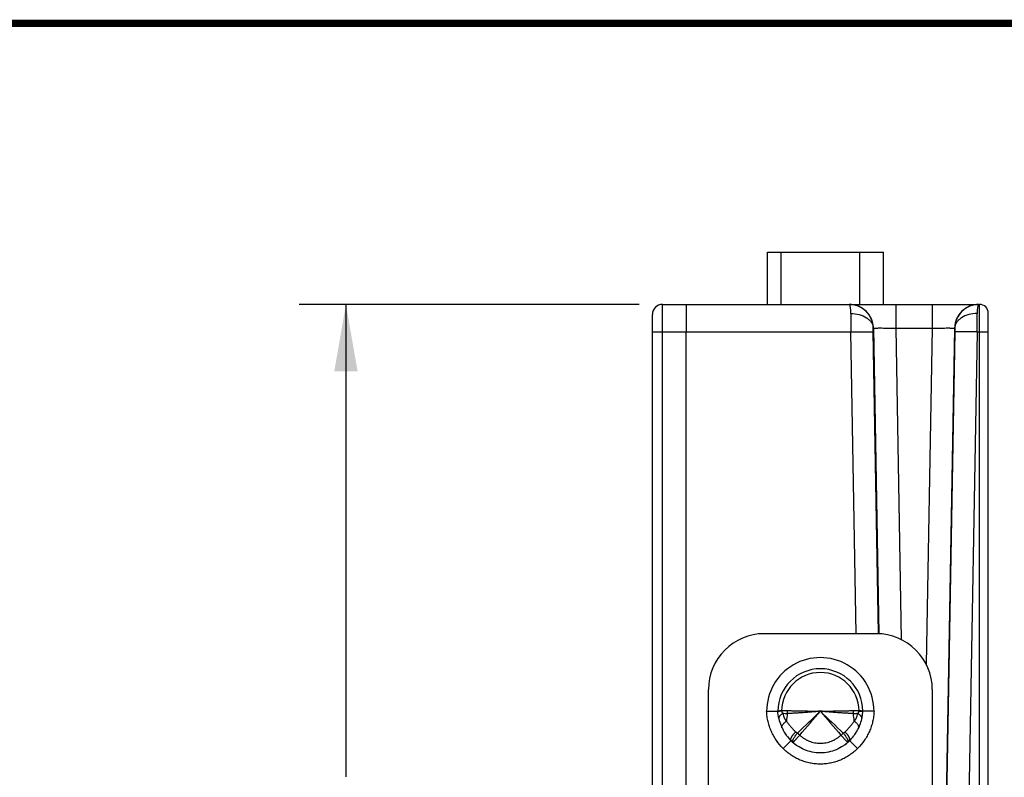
# Model space of a CAD drawing. Header units: inches. Extents: x 0.2 to 16.8, y 0.2 to 10.8.
# Tile 15 of 15: x 8.2 to 10.8, y 8.7 to 10.8. Entities that reach past the tile are written whole.
import ezdxf

# ---------------------------------------------------------------- set-up
doc = ezdxf.new("R2010")
doc.units = ezdxf.units.IN
doc.header["$LTSCALE"] = 0.935
doc.header["$MEASUREMENT"] = 0
doc.layers.get('0').update_dxf_attribs({"linetype": 'CONTINUOUS'})
for name, color, linetype in [('02___PRT_ALL_AXES', 7, 'CONTINUOUS'), ('DIMENSIONS', 7, 'CONTINUOUS'), ('FEATURES', 7, 'CONTINUOUS')]:
    doc.layers.add(name, color=color, linetype=linetype)
doc.styles.get("Standard").update_dxf_attribs({"font": 'txt', "width": 0.8})
doc.dimstyles.new('DIMSTYLE_1', dxfattribs={"dimtxt": 0.125, "dimasz": 0.18, "dimexe": 0.125, "dimexo": 0.0625, "dimgap": 0.0625, "dimtad": 0, "dimtih": 1, "dimtoh": 1, "dimzin": 4, "dimdsep": 46, "dimtxsty": 'STANDARD', "dimblk": '_FILLED', "dimblk1": '_FILLED', "dimblk2": '_FILLED', "dimcen": 0.09, "dimadec": 0, "dimazin": 0, "dimtp": 0.001, "dimtm": 0.001, "dimtfac": 1, "dimtofl": 0, "dimtmove": 0, "dimatfit": 3, "dimldrblk": '_FILLED', "dimfxl": 1, "dimtolj": 1, "dimtzin": 4, "dimarcsym": 0})

# ---------------------------------------------------------------- blocks, each defined once
blk = doc.blocks.new('_FILLED')
at = {"color": 0, "linetype": 'BYBLOCK'}
blk.add_solid([(0, 0), (-1, 0.174), (-1, -0.174)], dxfattribs=at)
blk = doc.blocks.new('*D4')
at = {"layer": 'DIMENSIONS', "color": 2, "linetype": 'CONTINUOUS'}
for p, q in [((9.8218, 10.0054), (8.911, 10.0054)), ((9.036, 10.0054), (9.036, 8.739)), ((9.036, 7.2227), (9.036, 8.489)), ((9.8948, 7.2227), (8.911, 7.2227))]:
    blk.add_line(p, q, dxfattribs=at)
at = {"layer": 'DIMENSIONS', "color": 2, "linetype": 'CONTINUOUS', "xscale": 0.18, "yscale": 0.18, "zscale": 0.18}
for p, rotation in [((9.036, 10.0054), 90), ((9.036, 7.2227), 270)]:
    blk.add_blockref('_FILLED', p, dxfattribs=dict(at, rotation=rotation))
at = {"layer": 'DIMENSIONS', "color": 2, "linetype": 'CONTINUOUS', "insert": (9.036, 8.6765), "char_height": 0.125, "width": 1.125, "attachment_point": 2, "line_spacing_factor": 0.9}
blk.add_mtext('2.78{\\Ftxt.shx;\\W1.000000;\\H0.125000; }[70.7]', dxfattribs=at)

msp = doc.modelspace()

# ---------------------------------------------------------------- linework, layer by layer
at = {"color": 7, "linetype": 'CONTINUOUS'}
for p, q in [((9.8841, 9.9317), (9.8843, 10.0054)), ((9.8843, 10.0054), (10.3843, 10.0054)), ((10.3846, 10.0054), (10.7337, 10.0054)), ((10.5096, 10.0054), (10.5096, 9.9415)), ((10.607, 10.0054), (10.607, 9.9415)), ((10.7337, 8.3821), (10.7337, 10.0054)), ((9.8573, 8.2972), (9.8573, 9.9784)), ((10.7573, 8.3306), (10.7573, 9.9817)), ((9.8841, 8.3822), (9.8841, 9.9317)), ((9.8841, 9.9317), (10.3892, 9.9317)), ((9.9473, 8.3822), (9.9473, 9.9317)), ((10.4033, 9.1224), (10.3892, 9.9317)), ((10.4491, 9.9415), (10.4496, 9.9415)), ((10.4492, 9.9317), (10.4491, 9.9415)), ((10.4633, 9.1225), (10.4492, 9.9317)), ((10.4496, 9.9415), (10.4639, 9.1218)), ((10.5096, 9.9415), (10.5242, 9.1065)), ((10.5096, 9.9415), (10.607, 9.9415)), ((10.607, 9.9415), (10.5912, 9.0397)), ((10.667, 9.9415), (10.6438, 8.6149)), ((10.6674, 9.9317), (10.6444, 8.6154)), ((10.667, 9.9415), (10.6675, 9.9415)), ((10.6675, 9.9415), (10.6674, 9.9317)), ((10.7274, 9.9317), (10.7041, 8.5998)), ((10.7274, 9.9317), (10.7337, 9.9317)), ((10.1634, 8.9142), (10.1934, 8.9147)), ((10.1981, 8.9146), (10.2035, 8.9152)), ((10.2035, 8.9155), (10.2035, 8.9152)), ((10.2194, 8.9152), (10.2035, 8.9152)), ((10.4111, 8.9152), (10.3952, 8.9152)), ((10.4111, 8.9152), (10.4111, 8.9155)), ((10.4165, 8.9152), (10.4111, 8.9155)), ((10.4212, 8.9147), (10.4165, 8.9152)), ((10.42, 8.914), (10.4211, 8.9136)), ((10.4512, 8.9142), (10.4212, 8.9147)), ((10.2412, 8.8596), (10.2459, 8.8557)), ((10.3687, 8.8557), (10.3734, 8.8596)), ((10.2288, 8.8359), (10.2076, 8.8146)), ((10.2338, 8.8311), (10.2334, 8.8316)), ((10.2339, 8.8311), (10.2338, 8.8311)), ((10.3811, 8.8315), (10.3807, 8.8311)), ((10.407, 8.8146), (10.3858, 8.8359))]:
    msp.add_line(p, q, dxfattribs=at)
at = {"color": 7, "linetype": 'CONTINUOUS', "const_width": 0.02}
msp.add_lwpolyline([(16.75, 10.7586), (0.25, 10.7586)], dxfattribs=at)
at = {"color": 7, "linetype": 'CONTINUOUS'}
for centre, radius, start, end in [((9.8843, 9.9784), 0.027, 90, 180), ((10.3846, 9.9404), 0.065, 1.0155, 89.9925), ((10.732, 9.9404), 0.065, 90.0075, 178.9845), ((10.7337, 9.9817), 0.0236, 0, 90), ((28.425, 9.9958), 18.0359, 180.04746, 180.20355), ((-4.8807, 9.9904), 15.6082, 359.78431, 359.96468), ((10.3073, 8.9144), 0.1439, 359.9465, 180.0535), ((10.3073, 8.9144), 0.1139, 0.1866, 179.8134), ((10.3073, 8.9144), 0.1038, 0.6031, 179.3969), ((10.3086, 8.9198), 0.1154, 192.519, 192.6612), ((10.3104, 8.9203), 0.1172, 192.6812, 202.3122), ((10.3104, 8.9203), 0.1172, 192.8386, 202.3117), ((10.219, 8.5173), 0.3984, 92.2281, 93.0143), ((10.3829, 8.88), 0.1665, 170.3196, 177.2244), ((10.1672, 8.9157), 0.0522, 351.5443, 359.5022), ((24.7077, -6.2064), 20.8809, 133.60221, 133.83508), ((-14.8748, 30.5845), 33.2225, 319.14083, 319.28684), ((0.3278, -1.5832), 14.4841, 46.11346, 46.4492), ((35.4892, 30.5843), 33.2222, 220.71316, 220.85917), ((10.4474, 8.9157), 0.0522, 180.4972, 188.4555), ((10.2317, 8.88), 0.1665, 2.7756, 9.6805), ((10.3048, 8.9201), 0.1166, 340.512, 348.7613), ((10.4126, 8.8956), 0.00602, 347.1848, 354.0855), ((10.3071, 8.9196), 0.1142, 348.7839, 349.4292), ((10.3111, 8.9189), 0.1102, 349.3796, 357.8157), ((10.311, 8.9205), 0.1179, 202.3124, 210.7174), ((10.2095, 8.8717), 0.00523, 196.1171, 205.6616), ((10.3022, 8.9213), 0.1195, 330.3441, 332.7918), ((10.3041, 8.9203), 0.1173, 332.7838, 340.5299), ((10.3032, 8.9207), 0.1182, 332.7932, 334.3259), ((10.4051, 8.8717), 0.00523, 334.3464, 343.9561), ((10.3136, 8.9219), 0.1208, 210.6746, 211.7168), ((10.3144, 8.9225), 0.1218, 211.7221, 217.6288), ((10.3146, 8.9226), 0.1221, 217.6255, 219.0486), ((10.314, 8.922), 0.1212, 219.0406, 225.3323), ((10.4133, 9.0351), 0.2453, 226.9792, 228.8847), ((10.2022, 9.0341), 0.244, 311.11, 313.0261), ((10.3005, 8.9222), 0.1214, 314.6719, 322.4042), ((10.2999, 8.9226), 0.1221, 322.3945, 324.6947), ((10.3006, 8.9222), 0.1213, 324.6888, 330.3381), ((10.3099, 8.9164), 0.1143, 224.7747, 234.3034), ((10.309, 8.9154), 0.113, 224.7499, 228.2711), ((10.3102, 8.9168), 0.1148, 228.2696, 234.2928), ((10.3047, 8.9163), 0.1142, 306.6125, 315.2286), ((10.3044, 8.9168), 0.1148, 306.6239, 311.719), ((10.3056, 8.9154), 0.113, 311.7171, 315.2501)]:
    msp.add_arc(centre, radius, start, end, dxfattribs=at)
for points, knots in [([(9.9476, 10.0054), (9.9476, 10.0054), (9.9476, 10.0052), (9.9476, 10.005), (9.9476, 10.0045), (9.9475, 10.0039), (9.9475, 10.0031), (9.9475, 10.0017), (9.9475, 9.9996), (9.9475, 9.9965), (9.9474, 9.9928), (9.9474, 9.9885), (9.9474, 9.9837), (9.9474, 9.9784), (9.9473, 9.9704), (9.9473, 9.9596), (9.9473, 9.9459), (9.9473, 9.9365), (9.9473, 9.9317)], [0, 0, 0, 0, 0.001222, 0.004828, 0.010813, 0.019163, 0.029864, 0.042898, 0.075828, 0.117609, 0.167878, 0.226151, 0.291871, 0.364447, 0.443162, 0.615996, 0.804056, 1, 1, 1, 1]), ([(10.4491, 9.9415), (10.4489, 9.9499), (10.4453, 9.9668), (10.4308, 9.988), (10.4094, 10.0021), (10.3926, 10.0054), (10.3843, 10.0054)], [0, 0, 0, 0, 0.250968, 0.50121, 0.750791, 1, 1, 1, 1]), ([(10.3891, 9.9808), (10.3891, 9.9843), (10.3889, 9.9892), (10.3882, 9.9952), (10.3876, 9.9987), (10.3869, 10.0016), (10.3861, 10.0037), (10.385, 10.0054), (10.3843, 10.0054)], [0, 0, 0, 0, 0.40652, 0.572741, 0.712255, 0.824113, 0.908263, 1, 1, 1, 1]), ([(10.7323, 10.0054), (10.724, 10.0054), (10.7072, 10.0021), (10.6858, 9.988), (10.6713, 9.9668), (10.6677, 9.9499), (10.6675, 9.9415)], [0, 0, 0, 0, 0.249209, 0.49879, 0.749032, 1, 1, 1, 1]), ([(10.7323, 10.0054), (10.7315, 10.0054), (10.7305, 10.0037), (10.7297, 10.0016), (10.729, 9.9987), (10.7284, 9.9952), (10.7277, 9.9892), (10.7275, 9.9843), (10.7275, 9.9808)], [0, 0, 0, 0, 0.091737, 0.175887, 0.287745, 0.427259, 0.59348, 1, 1, 1, 1]), ([(10.3891, 9.9808), (10.3967, 9.9808), (10.4114, 9.979), (10.4281, 9.972), (10.4385, 9.9638), (10.4443, 9.957), (10.448, 9.9495), (10.449, 9.9441), (10.4491, 9.9415)], [0, 0, 0, 0, 0.2913, 0.560161, 0.682024, 0.794712, 0.899788, 1, 1, 1, 1]), ([(10.7275, 9.9808), (10.7199, 9.9808), (10.7052, 9.979), (10.6885, 9.972), (10.6781, 9.9638), (10.6723, 9.957), (10.6686, 9.9495), (10.6676, 9.9441), (10.6675, 9.9415)], [0, 0, 0, 0, 0.291298, 0.560158, 0.682021, 0.79471, 0.899788, 1, 1, 1, 1]), ([(9.8573, 9.9312), (9.8573, 9.9313), (9.8576, 9.9312), (9.8579, 9.9313), (9.8585, 9.9313), (9.8594, 9.9314), (9.8605, 9.9314), (9.8624, 9.9315), (9.8654, 9.9315), (9.8694, 9.9316), (9.8739, 9.9316), (9.8789, 9.9317), (9.8823, 9.9317), (9.8841, 9.9317)], [0, 0, 0, 0, 0.005127, 0.019608, 0.043417, 0.076397, 0.118317, 0.168706, 0.292762, 0.444029, 0.616885, 0.804963, 1, 1, 1, 1]), ([(10.3892, 9.9317), (10.393, 9.9317), (10.4006, 9.9319), (10.4116, 9.932), (10.4218, 9.9321), (10.4295, 9.9321), (10.435, 9.9321), (10.4385, 9.9321), (10.4416, 9.9321), (10.4441, 9.932), (10.4462, 9.932), (10.4475, 9.9319), (10.4483, 9.9318), (10.4487, 9.9318), (10.449, 9.9318), (10.4491, 9.9317), (10.4492, 9.9317)], [0, 0, 0, 0, 0.19277, 0.378641, 0.550044, 0.70076, 0.766601, 0.825211, 0.876028, 0.918623, 0.952575, 0.977544, 0.986606, 0.993365, 0.997816, 1, 1, 1, 1]), ([(10.4496, 9.9415), (10.4496, 9.9416), (10.4498, 9.9416), (10.45, 9.9416), (10.4504, 9.9417), (10.4512, 9.9417), (10.4526, 9.9418), (10.4546, 9.9419), (10.4572, 9.9419), (10.4602, 9.9419), (10.4637, 9.942), (10.4692, 9.942), (10.477, 9.9419), (10.4872, 9.9419), (10.4982, 9.9417), (10.5057, 9.9416), (10.5096, 9.9415)], [0, 0, 0, 0, 0.00218, 0.006604, 0.013331, 0.022365, 0.047305, 0.081202, 0.123756, 0.174574, 0.233166, 0.299, 0.449814, 0.621305, 0.807058, 1, 1, 1, 1]), ([(10.607, 9.9415), (10.6108, 9.9416), (10.6184, 9.9417), (10.6294, 9.9419), (10.6396, 9.9419), (10.6473, 9.942), (10.6529, 9.942), (10.6564, 9.9419), (10.6594, 9.9419), (10.6619, 9.9419), (10.664, 9.9418), (10.6653, 9.9417), (10.6661, 9.9417), (10.6665, 9.9416), (10.6668, 9.9416), (10.6669, 9.9416), (10.667, 9.9415)], [0, 0, 0, 0, 0.192939, 0.378688, 0.550179, 0.700994, 0.766828, 0.825422, 0.87624, 0.918794, 0.952693, 0.977634, 0.98667, 0.993398, 0.997822, 1, 1, 1, 1]), ([(10.7274, 9.9317), (10.7235, 9.9317), (10.716, 9.9319), (10.705, 9.932), (10.6948, 9.9321), (10.687, 9.9321), (10.6815, 9.9321), (10.678, 9.9321), (10.675, 9.9321), (10.6724, 9.932), (10.6704, 9.932), (10.6691, 9.9319), (10.6682, 9.9318), (10.6678, 9.9318), (10.6676, 9.9318), (10.6674, 9.9317), (10.6674, 9.9317)], [0, 0, 0, 0, 0.19277, 0.378641, 0.550044, 0.70076, 0.766601, 0.825211, 0.876028, 0.918623, 0.952575, 0.977544, 0.986606, 0.993365, 0.997816, 1, 1, 1, 1]), ([(10.7337, 9.9317), (10.7352, 9.9317), (10.7382, 9.9317), (10.7426, 9.9316), (10.7466, 9.9316), (10.7502, 9.9316), (10.7527, 9.9315), (10.7544, 9.9315), (10.7554, 9.9314), (10.7562, 9.9314), (10.7568, 9.9314), (10.7571, 9.9313), (10.7573, 9.9313), (10.7573, 9.9313)], [0, 0, 0, 0, 0.194572, 0.38246, 0.555321, 0.706715, 0.830951, 0.881433, 0.923437, 0.956488, 0.98035, 0.994864, 1, 1, 1, 1]), ([(10.2076, 8.8146), (10.201, 8.8212), (10.192, 8.8319), (10.1821, 8.8477), (10.1758, 8.8601), (10.1707, 8.8731), (10.1669, 8.8866), (10.1643, 8.9003), (10.1635, 8.9096), (10.1634, 8.9142)], [0, 0, 0, 0, 0.249713, 0.374718, 0.499747, 0.624775, 0.74984, 0.874978, 1, 1, 1, 1]), ([(10.1934, 8.9147), (10.1934, 8.9147), (10.1934, 8.9147), (10.1934, 8.9147), (10.1934, 8.9147), (10.1934, 8.9147), (10.1934, 8.9147), (10.1934, 8.9148), (10.1935, 8.9148), (10.1935, 8.9148), (10.1936, 8.9148), (10.1936, 8.9148), (10.1937, 8.9148), (10.1938, 8.9148), (10.1939, 8.9149), (10.1941, 8.9149), (10.1943, 8.9149), (10.1946, 8.915), (10.1949, 8.915), (10.1953, 8.915), (10.1956, 8.9151), (10.1962, 8.9151), (10.197, 8.9152), (10.1977, 8.9152), (10.198, 8.9152)], [0, 0, 0, 0, 0.000263, 0.001049, 0.002357, 0.004184, 0.006528, 0.009387, 0.01664, 0.025925, 0.037226, 0.050528, 0.065817, 0.083077, 0.102296, 0.14656, 0.198519, 0.258098, 0.325232, 0.399853, 0.481883, 0.571237, 0.771541, 1, 1, 1, 1]), ([(10.1934, 8.9136), (10.1934, 8.9136), (10.1934, 8.9136), (10.1935, 8.9136), (10.1935, 8.9136)], [0, 0, 0, 0, 0.737206, 1, 1, 1, 1]), ([(10.1935, 8.9136), (10.1935, 8.9136), (10.1935, 8.9136), (10.1936, 8.9137), (10.1937, 8.9138), (10.1939, 8.9138), (10.1942, 8.9139), (10.1948, 8.9141), (10.1954, 8.9142), (10.1962, 8.9143), (10.1971, 8.9144), (10.1977, 8.9145), (10.1981, 8.9146)], [0, 0, 0, 0, 0.013698, 0.032818, 0.058224, 0.090251, 0.174641, 0.286417, 0.425436, 0.591147, 0.782896, 1, 1, 1, 1]), ([(10.2067, 8.9081), (10.2058, 8.9076), (10.2041, 8.9066), (10.2018, 8.9049), (10.1998, 8.9031), (10.1982, 8.9013), (10.197, 8.8995), (10.1962, 8.8977), (10.1959, 8.8962), (10.196, 8.895), (10.1961, 8.8945), (10.1961, 8.8942)], [0, 0, 0, 0, 0.167327, 0.323073, 0.465753, 0.594916, 0.710894, 0.815066, 0.910056, 0.955393, 1, 1, 1, 1]), ([(10.2035, 8.9152), (10.2036, 8.9148), (10.2037, 8.9141), (10.2039, 8.9131), (10.2043, 8.9121), (10.2047, 8.9112), (10.2052, 8.9104), (10.2058, 8.9093), (10.2063, 8.9086), (10.2067, 8.9081)], [0, 0, 0, 0, 0.139196, 0.275043, 0.405815, 0.53177, 0.653657, 0.771981, 1, 1, 1, 1]), ([(10.2188, 8.908), (10.2167, 8.9079), (10.2127, 8.9078), (10.2087, 8.908), (10.2067, 8.9081)], [0, 0, 0, 0, 0.512217, 1, 1, 1, 1]), ([(10.2067, 8.9081), (10.2071, 8.9062), (10.2081, 8.9025), (10.2098, 8.898), (10.2115, 8.8947), (10.2127, 8.8927), (10.2138, 8.8912), (10.2145, 8.8902), (10.2151, 8.8895), (10.2156, 8.889), (10.2161, 8.8885), (10.2165, 8.8882), (10.2166, 8.8881)], [0, 0, 0, 0, 0.255947, 0.50665, 0.630533, 0.753809, 0.815333, 0.876828, 0.907588, 0.938364, 0.969158, 1, 1, 1, 1]), ([(10.3073, 8.9144), (10.2995, 8.9135), (10.2842, 8.912), (10.2651, 8.9107), (10.2502, 8.9098), (10.2394, 8.9092), (10.229, 8.9087), (10.2221, 8.9082), (10.2188, 8.908)], [0, 0, 0, 0, 0.263527, 0.521627, 0.646937, 0.768889, 0.88682, 1, 1, 1, 1]), ([(10.3073, 8.9144), (10.2995, 8.9142), (10.2842, 8.914), (10.2652, 8.9143), (10.2504, 8.9146), (10.2397, 8.9149), (10.2294, 8.9151), (10.2227, 8.9152), (10.2194, 8.9152)], [0, 0, 0, 0, 0.264485, 0.523099, 0.648391, 0.770103, 0.887552, 1, 1, 1, 1]), ([(10.3952, 8.9152), (10.3919, 8.9152), (10.3852, 8.9151), (10.3749, 8.9149), (10.3642, 8.9146), (10.3494, 8.9143), (10.3304, 8.914), (10.315, 8.9142), (10.3073, 8.9144)], [0, 0, 0, 0, 0.112448, 0.229897, 0.351609, 0.476901, 0.735515, 1, 1, 1, 1]), ([(10.3958, 8.908), (10.3924, 8.9082), (10.3856, 8.9087), (10.3752, 8.9092), (10.3644, 8.9098), (10.3495, 8.9107), (10.3304, 8.912), (10.315, 8.9135), (10.3073, 8.9144)], [0, 0, 0, 0, 0.11318, 0.231111, 0.353063, 0.478373, 0.736473, 1, 1, 1, 1]), ([(10.4079, 8.9081), (10.4059, 8.908), (10.4019, 8.9078), (10.3978, 8.9079), (10.3958, 8.908)], [0, 0, 0, 0, 0.487782, 1, 1, 1, 1]), ([(10.3979, 8.8881), (10.3983, 8.8884), (10.3988, 8.8889), (10.3994, 8.8895), (10.4, 8.8902), (10.4008, 8.8912), (10.4018, 8.8927), (10.403, 8.8947), (10.4048, 8.898), (10.4065, 8.9025), (10.4075, 8.9062), (10.4079, 8.9081)], [0, 0, 0, 0, 0.061622, 0.092398, 0.123157, 0.184654, 0.246178, 0.369458, 0.493343, 0.744051, 1, 1, 1, 1]), ([(10.4512, 8.9142), (10.451, 8.9096), (10.4502, 8.9003), (10.4477, 8.8866), (10.4439, 8.8732), (10.4396, 8.8623), (10.4357, 8.8539), (10.4313, 8.8457), (10.4226, 8.8319), (10.4136, 8.8212), (10.407, 8.8146)], [0, 0, 0, 0, 0.125002, 0.250061, 0.375082, 0.500113, 0.562646, 0.625173, 0.750197, 1, 1, 1, 1]), ([(10.4079, 8.9081), (10.4082, 8.9086), (10.4088, 8.9093), (10.4094, 8.9104), (10.4099, 8.9112), (10.4103, 8.9121), (10.4106, 8.9131), (10.4109, 8.9141), (10.411, 8.9148), (10.4111, 8.9152)], [0, 0, 0, 0, 0.228016, 0.346315, 0.468197, 0.594173, 0.724969, 0.860814, 1, 1, 1, 1]), ([(10.4186, 8.8949), (10.4186, 8.8955), (10.4186, 8.8966), (10.4181, 8.8983), (10.4173, 8.9), (10.4161, 8.9017), (10.4145, 8.9034), (10.4126, 8.905), (10.4103, 8.9066), (10.4087, 8.9076), (10.4079, 8.9081)], [0, 0, 0, 0, 0.089862, 0.186135, 0.291896, 0.4091, 0.538712, 0.680881, 0.835102, 1, 1, 1, 1]), ([(10.4111, 8.9152), (10.412, 8.9151), (10.4139, 8.9149), (10.4163, 8.9146), (10.4181, 8.9144), (10.4193, 8.9142), (10.4197, 8.9141), (10.42, 8.914)], [0, 0, 0, 0, 0.330187, 0.610883, 0.835467, 0.925439, 1, 1, 1, 1]), ([(10.2044, 8.8703), (10.2044, 8.8706), (10.2042, 8.8712), (10.2042, 8.8725), (10.2044, 8.8738), (10.2049, 8.8752), (10.2056, 8.8767), (10.2067, 8.8787), (10.2086, 8.8811), (10.2109, 8.8835), (10.2136, 8.8858), (10.2156, 8.8873), (10.2166, 8.8881)], [0, 0, 0, 0, 0.039593, 0.080899, 0.170946, 0.220773, 0.274124, 0.391852, 0.524506, 0.671305, 0.830697, 1, 1, 1, 1]), ([(10.2166, 8.8881), (10.2182, 8.8855), (10.2216, 8.8803), (10.2275, 8.873), (10.2339, 8.866), (10.2387, 8.8617), (10.2412, 8.8596)], [0, 0, 0, 0, 0.242994, 0.491036, 0.74361, 1, 1, 1, 1]), ([(10.3734, 8.8596), (10.3759, 8.8617), (10.3806, 8.866), (10.3871, 8.873), (10.3929, 8.8803), (10.3964, 8.8855), (10.3979, 8.8881)], [0, 0, 0, 0, 0.256354, 0.508928, 0.756997, 1, 1, 1, 1]), ([(10.4101, 8.8703), (10.4102, 8.8706), (10.4103, 8.8712), (10.4104, 8.8725), (10.4102, 8.8738), (10.4097, 8.8752), (10.409, 8.8768), (10.4078, 8.8787), (10.406, 8.8811), (10.4037, 8.8835), (10.401, 8.8858), (10.399, 8.8873), (10.3979, 8.8881)], [0, 0, 0, 0, 0.039597, 0.080911, 0.170979, 0.220816, 0.274175, 0.391914, 0.524568, 0.671356, 0.830726, 1, 1, 1, 1]), ([(10.2288, 8.8359), (10.2287, 8.836), (10.2285, 8.8361), (10.2283, 8.8366), (10.228, 8.8373), (10.228, 8.8382), (10.2281, 8.8393), (10.2284, 8.8405), (10.2288, 8.8418), (10.2294, 8.8433), (10.2302, 8.8448), (10.2311, 8.8465), (10.2322, 8.8482), (10.2334, 8.85), (10.2352, 8.8526), (10.2378, 8.8558), (10.24, 8.8583), (10.2412, 8.8596)], [0, 0, 0, 0, 0.013005, 0.026342, 0.055028, 0.087896, 0.12606, 0.170097, 0.220236, 0.276508, 0.338732, 0.406581, 0.479681, 0.557597, 0.639829, 0.815066, 1, 1, 1, 1]), ([(10.2334, 8.8316), (10.2333, 8.8318), (10.2331, 8.8323), (10.2331, 8.8331), (10.2331, 8.8341), (10.2333, 8.8352), (10.2337, 8.8365), (10.2342, 8.8378), (10.2348, 8.8393), (10.2359, 8.8415), (10.2376, 8.8444), (10.24, 8.8481), (10.2428, 8.8519), (10.2449, 8.8545), (10.2459, 8.8557)], [0, 0, 0, 0, 0.025498, 0.055134, 0.089923, 0.130369, 0.176648, 0.228767, 0.286593, 0.349833, 0.49112, 0.649383, 0.820709, 1, 1, 1, 1]), ([(10.252, 8.8503), (10.2509, 8.849), (10.2493, 8.8472), (10.2471, 8.8448), (10.245, 8.8426), (10.2431, 8.8404), (10.2412, 8.8384), (10.2396, 8.8367), (10.2381, 8.8352), (10.2368, 8.8338), (10.236, 8.8329), (10.2353, 8.8323), (10.2347, 8.8317), (10.2343, 8.8314), (10.234, 8.8312), (10.2339, 8.8311)], [0, 0, 0, 0, 0.18914, 0.280755, 0.369324, 0.534743, 0.61048, 0.68085, 0.803565, 0.854971, 0.899244, 0.936108, 0.96531, 0.986663, 1, 1, 1, 1]), ([(10.252, 8.8503), (10.2539, 8.8486), (10.2578, 8.8453), (10.264, 8.841), (10.2706, 8.8372), (10.2776, 8.8341), (10.2848, 8.8316), (10.2922, 8.8298), (10.2984, 8.8289), (10.3035, 8.8286), (10.3086, 8.8284), (10.3149, 8.8288), (10.3224, 8.8298), (10.3298, 8.8316), (10.337, 8.8341), (10.344, 8.8372), (10.3506, 8.841), (10.3568, 8.8453), (10.3607, 8.8486), (10.3626, 8.8503)], [0, 0, 0, 0, 0.062471, 0.124948, 0.187433, 0.249928, 0.312431, 0.374947, 0.437475, 0.468748, 0.500023, 0.562556, 0.625077, 0.687589, 0.750087, 0.812578, 0.875059, 0.937532, 1, 1, 1, 1]), ([(10.3807, 8.8311), (10.3806, 8.8312), (10.3803, 8.8313), (10.3799, 8.8317), (10.3794, 8.8322), (10.3787, 8.8328), (10.3779, 8.8337), (10.377, 8.8346), (10.3759, 8.8357), (10.3748, 8.837), (10.3735, 8.8383), (10.3716, 8.8403), (10.3696, 8.8425), (10.3676, 8.8447), (10.3654, 8.8471), (10.3637, 8.849), (10.3626, 8.8503)], [0, 0, 0, 0, 0.011987, 0.032202, 0.060462, 0.096586, 0.140317, 0.191375, 0.249418, 0.313975, 0.384555, 0.460659, 0.62723, 0.716546, 0.809002, 1, 1, 1, 1]), ([(10.3686, 8.8557), (10.3697, 8.8544), (10.3718, 8.8519), (10.3746, 8.848), (10.377, 8.8443), (10.3787, 8.8414), (10.3798, 8.8392), (10.3804, 8.8377), (10.3809, 8.8363), (10.3813, 8.8351), (10.3815, 8.834), (10.3815, 8.833), (10.3814, 8.8322), (10.3812, 8.8317), (10.3811, 8.8315)], [0, 0, 0, 0, 0.180374, 0.352596, 0.511456, 0.652952, 0.716132, 0.77378, 0.825605, 0.87149, 0.911459, 0.94572, 0.974858, 1, 1, 1, 1]), ([(10.3858, 8.8359), (10.3859, 8.836), (10.3861, 8.8361), (10.3863, 8.8366), (10.3865, 8.8372), (10.3866, 8.8382), (10.3865, 8.8392), (10.3862, 8.8404), (10.3858, 8.8417), (10.3852, 8.8432), (10.3844, 8.8448), (10.3835, 8.8464), (10.3824, 8.8482), (10.3812, 8.85), (10.3794, 8.8525), (10.3768, 8.8558), (10.3746, 8.8583), (10.3734, 8.8596)], [0, 0, 0, 0, 0.012678, 0.025703, 0.053853, 0.086335, 0.12426, 0.168174, 0.218271, 0.274558, 0.336848, 0.404814, 0.478079, 0.556201, 0.638674, 0.814466, 1, 1, 1, 1]), ([(10.407, 8.8146), (10.4038, 8.8114), (10.3969, 8.8051), (10.3858, 8.7968), (10.3759, 8.7907), (10.3677, 8.7865), (10.3593, 8.7827), (10.3484, 8.7787), (10.3349, 8.7753), (10.3235, 8.7736), (10.3142, 8.7729), (10.305, 8.7726), (10.2957, 8.7731), (10.2865, 8.7743), (10.2774, 8.7759), (10.2662, 8.7787), (10.2553, 8.7827), (10.2469, 8.7865), (10.2387, 8.7907), (10.2288, 8.7968), (10.2177, 8.8051), (10.2108, 8.8114), (10.2076, 8.8146)], [0, 0, 0, 0, 0.062464, 0.124969, 0.187459, 0.21871, 0.249966, 0.312468, 0.374971, 0.437466, 0.468723, 0.499982, 0.562479, 0.593736, 0.624994, 0.687493, 0.749992, 0.781247, 0.812501, 0.875003, 0.937526, 1, 1, 1, 1]), ([(10.3728, 8.8246), (10.3716, 8.8237), (10.3643, 8.8185), (10.3437, 8.8072), (10.3073, 8.7997), (10.2709, 8.8072), (10.2508, 8.8182), (10.244, 8.823), (10.2432, 8.8235)], [0, 0, 0, 0, 0.034604, 0.192313, 0.506599, 0.820885, 0.978594, 1, 1, 1, 1]), ([(10.3807, 8.8311), (10.3807, 8.8311), (10.3807, 8.8311), (10.3807, 8.8311), (10.3807, 8.8311), (10.3807, 8.8311), (10.3807, 8.8311), (10.3807, 8.8311), (10.3807, 8.8311)], [0, 0, 0, 0, 0.020164, 0.069608, 0.149258, 0.259175, 0.569543, 1, 1, 1, 1])]:
    msp.add_open_spline(points, degree=3, knots=knots, dxfattribs=at)
for points in [[(10.196, 8.8948), (10.1945, 8.9014), (10.1936, 8.9081), (10.1934, 8.9147)], [(10.4211, 8.9136), (10.4211, 8.9136), (10.4211, 8.9136), (10.4211, 8.9136)]]:
    msp.add_open_spline(points, degree=3, dxfattribs=at)
at = {"layer": '02___PRT_ALL_AXES', "color": 7, "linetype": 'CONTINUOUS'}
for p, q in [((10.1658, 10.0054), (10.1658, 10.1454)), ((10.1658, 10.1454), (10.4768, 10.1454)), ((10.2023, 10.0054), (10.2023, 10.1454)), ((10.4133, 10.0054), (10.4133, 10.1454)), ((10.4768, 10.0054), (10.4768, 10.1454))]:
    msp.add_line(p, q, dxfattribs=at)
at = {"layer": 'FEATURES', "color": 7, "linetype": 'CONTINUOUS'}
for p, q in [((10.4573, 9.1224), (10.1573, 9.1224)), ((10.0073, 8.3314), (10.0073, 8.9724)), ((10.6073, 8.9724), (10.6073, 8.3314))]:
    msp.add_line(p, q, dxfattribs=at)
for centre, start, end in [((10.1573, 8.9724), 90, 180), ((10.4573, 8.9724), 0, 90)]:
    msp.add_arc(centre, 0.15, start, end, dxfattribs=at)

# ---------------------------------------------------------------- dimensions: what is measured, and where the dimension line sits
at = {"layer": 'DIMENSIONS', "color": 2, "linetype": 'CONTINUOUS'}
dim = msp.add_linear_dim(base=(9.036, 7.2227), p1=(9.8843, 10.0054), p2=(9.9573, 7.2227), angle=270, dimstyle='DIMSTYLE_1', dxfattribs=at)
dim.commit()
dim.dimension.update_dxf_attribs({"geometry": '*D4', "text_midpoint": (9.036, 8.614), "dimtype": 160})

doc.saveas('drawing.dxf')
